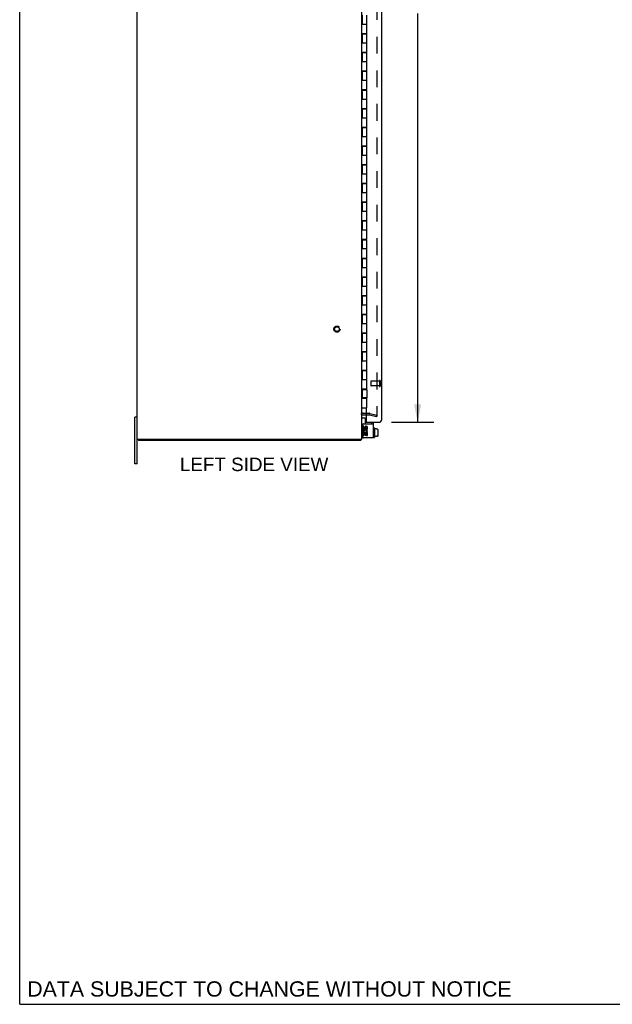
# Model space of a CAD drawing. Header units: inches. Extents: x 0 to 163, y 0 to 106.
# Tile 1 of 8: x 0 to 32, y 0 to 53. Entities that reach past the tile are written whole.
import ezdxf

# ---------------------------------------------------------------- set-up
doc = ezdxf.new("R2010")
doc.units = ezdxf.units.IN
doc.header["$LTSCALE"] = 8.976
doc.header["$MEASUREMENT"] = 0
doc.linetypes.add('HIDDEN', pattern=[0.2, 0.1, -0.1])
doc.layers.get('0').update_dxf_attribs({"linetype": 'CONTINUOUS'})
for name, color, linetype in [('DEFAULT_2', 8, 'HIDDEN'), ('DIMENSIONS', 7, 'CONTINUOUS'), ('DOOR_ASSEMBLY', 7, 'CONTINUOUS')]:
    doc.layers.add(name, color=color, linetype=linetype)
doc.styles.get("Standard").update_dxf_attribs({"font": 'arial.ttf'})
doc.dimstyles.new('DIMSTYLE_1', dxfattribs={"dimtxt": 0.72, "dimasz": 0.96, "dimexe": 0.09, "dimexo": 0.07, "dimgap": 0.0375, "dimtad": 0, "dimtih": 1, "dimtoh": 1, "dimzin": 4, "dimdsep": 46, "dimtxsty": 'Standard', "dimblk": '_FILLED', "dimblk1": '_FILLED', "dimblk2": '_FILLED', "dimcen": 0.09, "dimazin": 1, "dimtfac": 1, "dimtdec": 3, "dimtofl": 0, "dimtmove": 0, "dimatfit": 3, "dimldrblk": '_FILLED', "dimfxl": 0, "dimtolj": 1, "dimtzin": 4, "dimarcsym": 0})

# ---------------------------------------------------------------- blocks, each defined once
blk = doc.blocks.new('_FILLED')
at = {"color": 0, "linetype": 'ByBlock'}
blk.add_solid([(0, 0), (-1, 0.2), (-1, -0.2)], dxfattribs=at)
blk = doc.blocks.new('*D3')
at = {"layer": 'DIMENSIONS', "color": 2, "linetype": 'Continuous'}
for p, q in [((19.885, 77.175), (22.145, 77.175)), ((21.281, 77.175), (21.281, 55.493)), ((21.281, 31.112), (21.281, 52.973)), ((19.885, 31.112), (22.145, 31.112))]:
    blk.add_line(p, q, dxfattribs=at)
at = {"layer": 'DIMENSIONS', "color": 2, "linetype": 'Continuous', "xscale": 0.96, "yscale": 0.96, "zscale": 0.96}
for p, rotation in [((21.281, 77.175), 90), ((21.281, 31.112), 270)]:
    blk.add_blockref('_FILLED', p, dxfattribs=dict(at, rotation=rotation))
at = {"layer": 'DIMENSIONS', "color": 2, "linetype": 'Continuous', "insert": (21.281, 55.133), "char_height": 0.72, "width": 3.01383, "attachment_point": 2, "line_spacing_factor": 0.9}
blk.add_mtext('46.06\\PDOOR', dxfattribs=at)

msp = doc.modelspace()

# ---------------------------------------------------------------- linework, layer by layer
at = {"color": 7, "linetype": 'Continuous'}
for p, q in [((0, 0), (0, 105.6)), ((6.29, 31.394), (6.155, 31.394)), ((6.155, 28.894), (6.155, 31.394)), ((18.33, 31.351), (18.468, 31.351)), ((18.478, 31.341), (18.478, 31.026)), ((18.824, 31.026), (18.824, 31.112)), ((18.958, 30.808), (18.938, 30.808)), ((18.968, 30.798), (18.968, 30.311)), ((19.075, 30.756), (18.968, 30.756)), ((19.075, 30.756), (19.075, 30.741)), ((19.133, 30.741), (19.075, 30.741)), ((19.143, 30.729), (19.143, 30.374)), ((6.353, 30.219), (6.353, 30.144)), ((18.227, 30.219), (18.227, 30.144)), ((18.37, 30.289), (18.384, 30.289)), ((18.958, 30.301), (18.938, 30.301)), ((19.075, 30.346), (18.968, 30.346)), ((19.133, 30.363), (19.075, 30.363)), ((19.075, 30.346), (19.075, 30.363)), ((6.29, 28.894), (6.155, 28.894)), ((0, 0), (163.2, 0))]:
    msp.add_line(p, q, dxfattribs=at)
at = {"color": 3, "linetype": 'Continuous'}
for p, q in [((6.29, 28.894), (6.29, 79.394)), ((18.29, 30.219), (18.29, 78.069)), ((18.36, 31.519), (18.533, 31.519)), ((18.928, 30.289), (18.928, 31.112)), ((18.324, 30.966), (18.324, 30.349)), ((18.41, 30.912), (18.364, 30.912)), ((18.364, 30.912), (18.364, 30.812)), ((18.377, 30.572), (18.364, 30.572)), ((18.364, 30.572), (18.364, 30.402)), ((18.384, 31.026), (18.928, 31.026)), ((18.403, 30.572), (18.423, 30.586)), ((18.596, 30.572), (18.403, 30.572)), ((18.41, 30.812), (18.41, 30.912)), ((18.458, 30.858), (18.458, 30.807)), ((18.503, 30.812), (18.503, 30.843)), ((18.544, 30.599), (18.586, 30.58)), ((18.55, 30.843), (18.55, 30.742)), ((18.55, 30.742), (18.596, 30.742)), ((18.596, 30.742), (18.596, 30.843)), ((18.596, 30.402), (18.596, 30.572)), ((6.29, 30.219), (18.29, 30.219)), ((18.227, 30.144), (6.353, 30.144)), ((18.364, 30.402), (18.41, 30.402)), ((18.928, 30.289), (18.384, 30.289)), ((18.41, 30.526), (18.458, 30.526)), ((18.41, 30.402), (18.41, 30.526)), ((18.458, 30.526), (18.458, 30.425)), ((18.458, 30.425), (18.503, 30.425)), ((18.503, 30.526), (18.55, 30.526)), ((18.503, 30.425), (18.503, 30.526)), ((18.55, 30.526), (18.55, 30.402)), ((18.55, 30.402), (18.596, 30.402))]:
    msp.add_line(p, q, dxfattribs=at)
for points in [[(18.239, 30.165), (18.238, 30.16), (18.237, 30.158), (18.236, 30.156), (18.236, 30.154), (18.235, 30.152), (18.234, 30.151), (18.234, 30.149), (18.233, 30.148), (18.232, 30.147), (18.231, 30.146), (18.231, 30.145), (18.23, 30.145), (18.229, 30.144), (18.228, 30.144), (18.227, 30.144)], [(18.248, 30.187), (18.247, 30.186), (18.246, 30.184), (18.245, 30.182), (18.244, 30.18), (18.243, 30.178), (18.242, 30.175), (18.241, 30.173), (18.24, 30.17), (18.24, 30.168), (18.239, 30.165)]]:
    msp.add_lwpolyline(points, dxfattribs=at)
for centre, radius, start, end in [((18.36, 31.449), 0.07, 90, 180), ((18.384, 30.966), 0.06, 90, 180), ((18.434, 30.812), 0.0696, 180, 360), ((18.478, 30.626), 0.114, 161.4199, 206.1963), ((18.48, 30.626), 0.116, 336.5966, 161.8791), ((18.48, 30.626), 0.116, 205.737, 207.8532), ((18.434, 30.812), 0.0232, 180, 261.2295), ((18.48, 30.626), 0.0696, 336.5966, 215.1122), ((18.433, 30.815), 0.0267, 263.4285, 341.7628), ((18.526, 30.843), 0.0696, 0, 167.4177), ((18.526, 30.843), 0.0232, 0, 180.0485), ((18.145, 30.289), 0.145, 315.3986, 331.1315), ((18.384, 30.349), 0.06, 180, 270)]:
    msp.add_arc(centre, radius, start, end, dxfattribs=at)
at = {"color": 7, "linetype": 'Continuous'}
for centre, radius, start, end in [((18.33, 31.311), 0.04, 90, 180), ((18.468, 31.341), 0.01, 0, 90), ((18.938, 30.798), 0.01, 90, 180), ((18.958, 30.798), 0.01, 360, 90), ((18.37, 30.369), 0.08, 180, 270), ((18.938, 30.311), 0.01, 180, 270), ((18.958, 30.311), 0.01, 270, 0)]:
    msp.add_arc(centre, radius, start, end, dxfattribs=at)
for centre, major_axis, ratio, start_param, end_param in [((19.133, 30.729), (0, 0.0111), 0.898834, -1.570796, 0), ((19.133, 30.374), (0, 0.0113), 0.88616, -3.141593, -1.570796)]:
    msp.add_ellipse(centre, major_axis=major_axis, ratio=ratio, start_param=start_param, end_param=end_param, dxfattribs=at)
at = {"layer": 'DEFAULT_2', "color": 8, "linetype": 'HIDDEN'}
for p, q in [((19.103, 76.853), (19.103, 31.435)), ((18.36, 31.594), (18.689, 31.594)), ((18.718, 31.59), (19.103, 31.487)), ((18.533, 31.519), (18.689, 31.519)), ((18.699, 31.517), (19.083, 31.414)), ((19.083, 31.414), (19.103, 31.487))]:
    msp.add_line(p, q, dxfattribs=at)
for points in [[(19.088, 31.42), (19.088, 31.42), (19.086, 31.42), (19.085, 31.42)], [(19.103, 31.435), (19.103, 31.433), (19.102, 31.432), (19.102, 31.43), (19.101, 31.428), (19.1, 31.427), (19.099, 31.425), (19.098, 31.424), (19.097, 31.423), (19.096, 31.422), (19.094, 31.421), (19.093, 31.421), (19.091, 31.42), (19.09, 31.42), (19.088, 31.42)]]:
    msp.add_lwpolyline(points, dxfattribs=at)
for radius in [0.164, 0.124]:
    msp.add_circle((16.965, 36.094), radius, dxfattribs=at)
for centre, radius, start, end in [((18.36, 31.449), 0.145, 90, 141.2451), ((18.689, 31.479), 0.115, 75, 90), ((18.689, 31.479), 0.04, 75, 90)]:
    msp.add_arc(centre, radius, start, end, dxfattribs=at)
at = {"layer": 'DOOR_ASSEMBLY', "color": 3, "linetype": 'Continuous'}
for p, q in [((19.358, 31.257), (19.358, 77.03)), ((18.533, 31.894), (18.533, 31.203)), ((18.533, 31.112), (19.213, 31.112))]:
    msp.add_line(p, q, dxfattribs=at)
at = {"layer": 'DOOR_ASSEMBLY', "color": 7, "linetype": 'Continuous'}
for p, q in [((18.32, 52.874), (18.32, 52.394)), ((18.57, 51.894), (18.57, 52.874)), ((18.29, 52.394), (18.57, 52.394)), ((18.29, 51.894), (18.57, 51.894)), ((18.32, 51.874), (18.57, 51.874)), ((18.32, 51.874), (18.32, 51.394)), ((18.35, 51.894), (18.35, 51.874)), ((18.383, 51.894), (18.383, 51.874)), ((18.508, 51.894), (18.508, 51.874)), ((18.536, 51.874), (18.536, 51.894)), ((18.57, 50.894), (18.57, 51.874)), ((18.29, 51.394), (18.57, 51.394)), ((18.29, 50.894), (18.57, 50.894)), ((18.32, 50.874), (18.57, 50.874)), ((18.32, 50.874), (18.32, 50.394)), ((18.35, 50.894), (18.35, 50.874)), ((18.383, 50.894), (18.383, 50.874)), ((18.508, 50.894), (18.508, 50.874)), ((18.536, 50.874), (18.536, 50.894)), ((18.57, 49.894), (18.57, 50.874)), ((18.29, 50.394), (18.57, 50.394)), ((18.29, 49.894), (18.57, 49.894)), ((18.32, 49.874), (18.57, 49.874)), ((18.32, 49.874), (18.32, 49.394)), ((18.35, 49.894), (18.35, 49.874)), ((18.383, 49.894), (18.383, 49.874)), ((18.508, 49.894), (18.508, 49.874)), ((18.536, 49.874), (18.536, 49.894)), ((18.57, 48.894), (18.57, 49.874)), ((18.29, 49.394), (18.57, 49.394)), ((18.29, 48.894), (18.57, 48.894)), ((18.32, 48.874), (18.57, 48.874)), ((18.32, 48.874), (18.32, 48.394)), ((18.35, 48.894), (18.35, 48.874)), ((18.383, 48.894), (18.383, 48.874)), ((18.508, 48.894), (18.508, 48.874)), ((18.536, 48.874), (18.536, 48.894)), ((18.57, 47.894), (18.57, 48.874)), ((18.29, 48.394), (18.57, 48.394)), ((18.29, 47.894), (18.57, 47.894)), ((18.29, 47.394), (18.57, 47.394)), ((18.32, 47.874), (18.57, 47.874)), ((18.32, 47.874), (18.32, 47.394)), ((18.35, 47.894), (18.35, 47.874)), ((18.383, 47.894), (18.383, 47.874)), ((18.508, 47.894), (18.508, 47.874)), ((18.536, 47.874), (18.536, 47.894)), ((18.57, 46.894), (18.57, 47.874)), ((18.29, 46.894), (18.57, 46.894)), ((18.32, 46.874), (18.57, 46.874)), ((18.32, 46.874), (18.32, 46.394)), ((18.35, 46.894), (18.35, 46.874)), ((18.354, 46.894), (18.354, 46.874)), ((18.383, 46.894), (18.383, 46.874)), ((18.508, 46.894), (18.508, 46.874)), ((18.536, 46.874), (18.536, 46.894)), ((18.57, 45.894), (18.57, 46.874)), ((18.29, 46.394), (18.57, 46.394)), ((18.29, 45.894), (18.57, 45.894)), ((18.32, 45.874), (18.57, 45.874)), ((18.32, 45.874), (18.32, 45.394)), ((18.35, 45.894), (18.35, 45.874)), ((18.383, 45.894), (18.383, 45.874)), ((18.508, 45.894), (18.508, 45.874)), ((18.536, 45.874), (18.536, 45.894)), ((18.57, 44.894), (18.57, 45.874)), ((18.29, 45.394), (18.57, 45.394)), ((18.29, 44.894), (18.57, 44.894)), ((18.32, 44.874), (18.57, 44.874)), ((18.32, 44.874), (18.32, 44.394)), ((18.35, 44.894), (18.35, 44.874)), ((18.383, 44.894), (18.383, 44.874)), ((18.508, 44.894), (18.508, 44.874)), ((18.536, 44.874), (18.536, 44.894)), ((18.57, 43.894), (18.57, 44.874)), ((18.29, 44.394), (18.57, 44.394)), ((18.29, 43.894), (18.57, 43.894)), ((18.32, 43.874), (18.57, 43.874)), ((18.32, 43.874), (18.32, 43.394)), ((18.35, 43.894), (18.35, 43.874)), ((18.383, 43.894), (18.383, 43.874)), ((18.508, 43.894), (18.508, 43.874)), ((18.536, 43.874), (18.536, 43.894)), ((18.57, 42.894), (18.57, 43.874)), ((18.29, 43.394), (18.57, 43.394)), ((18.29, 42.894), (18.57, 42.894)), ((18.32, 42.874), (18.57, 42.874)), ((18.32, 42.874), (18.32, 42.394)), ((18.35, 42.894), (18.35, 42.874)), ((18.383, 42.894), (18.383, 42.874)), ((18.508, 42.894), (18.508, 42.874)), ((18.536, 42.874), (18.536, 42.894)), ((18.57, 41.894), (18.57, 42.874)), ((18.29, 42.394), (18.57, 42.394)), ((18.29, 41.894), (18.57, 41.894)), ((18.32, 41.874), (18.57, 41.874)), ((18.32, 41.874), (18.32, 41.394)), ((18.35, 41.894), (18.35, 41.874)), ((18.383, 41.894), (18.383, 41.874)), ((18.508, 41.894), (18.508, 41.874)), ((18.536, 41.874), (18.536, 41.894)), ((18.57, 40.894), (18.57, 41.874)), ((18.29, 41.394), (18.57, 41.394)), ((18.29, 40.894), (18.57, 40.894)), ((18.32, 40.874), (18.57, 40.874)), ((18.32, 40.874), (18.32, 40.394)), ((18.35, 40.894), (18.35, 40.874)), ((18.383, 40.894), (18.383, 40.874)), ((18.508, 40.894), (18.508, 40.874)), ((18.536, 40.874), (18.536, 40.894)), ((18.57, 39.894), (18.57, 40.874)), ((18.29, 40.394), (18.57, 40.394)), ((18.29, 39.894), (18.57, 39.894)), ((18.32, 39.874), (18.57, 39.874)), ((18.32, 39.874), (18.32, 39.394)), ((18.35, 39.894), (18.35, 39.874)), ((18.383, 39.894), (18.383, 39.874)), ((18.508, 39.894), (18.508, 39.874)), ((18.536, 39.874), (18.536, 39.894)), ((18.57, 38.894), (18.57, 39.874)), ((18.29, 39.394), (18.57, 39.394)), ((18.29, 38.894), (18.57, 38.894)), ((18.32, 38.874), (18.57, 38.874)), ((18.32, 38.874), (18.32, 38.394)), ((18.35, 38.894), (18.35, 38.874)), ((18.383, 38.894), (18.383, 38.874)), ((18.508, 38.894), (18.508, 38.874)), ((18.536, 38.874), (18.536, 38.894)), ((18.57, 37.894), (18.57, 38.874)), ((18.29, 38.394), (18.57, 38.394)), ((18.29, 37.894), (18.57, 37.894)), ((18.29, 37.394), (18.57, 37.394)), ((18.32, 37.874), (18.57, 37.874)), ((18.32, 37.874), (18.32, 37.394)), ((18.35, 37.894), (18.35, 37.874)), ((18.383, 37.894), (18.383, 37.874)), ((18.508, 37.894), (18.508, 37.874)), ((18.536, 37.874), (18.536, 37.894)), ((18.57, 36.894), (18.57, 37.874)), ((18.29, 36.894), (18.57, 36.894)), ((18.32, 36.874), (18.57, 36.874)), ((18.32, 36.874), (18.32, 36.394)), ((18.35, 36.894), (18.35, 36.874)), ((18.383, 36.894), (18.383, 36.874)), ((18.508, 36.894), (18.508, 36.874)), ((18.536, 36.874), (18.536, 36.894)), ((18.57, 35.894), (18.57, 36.874)), ((18.29, 36.394), (18.57, 36.394)), ((18.29, 35.894), (18.57, 35.894)), ((18.32, 35.874), (18.57, 35.874)), ((18.32, 35.874), (18.32, 35.394)), ((18.35, 35.894), (18.35, 35.874)), ((18.383, 35.894), (18.383, 35.874)), ((18.508, 35.894), (18.508, 35.874)), ((18.536, 35.874), (18.536, 35.894)), ((18.57, 34.894), (18.57, 35.874)), ((18.29, 35.394), (18.57, 35.394)), ((18.29, 34.894), (18.57, 34.894)), ((18.32, 34.874), (18.57, 34.874)), ((18.32, 34.874), (18.32, 34.394)), ((18.35, 34.894), (18.35, 34.874)), ((18.383, 34.894), (18.383, 34.874)), ((18.508, 34.894), (18.508, 34.874)), ((18.536, 34.874), (18.536, 34.894)), ((18.57, 33.894), (18.57, 34.874)), ((18.29, 34.394), (18.57, 34.394)), ((18.29, 33.894), (18.57, 33.894)), ((18.32, 33.874), (18.57, 33.874)), ((18.32, 33.874), (18.32, 33.394)), ((18.35, 33.894), (18.35, 33.874)), ((18.383, 33.894), (18.383, 33.874)), ((18.508, 33.894), (18.508, 33.874)), ((18.536, 33.874), (18.536, 33.894)), ((18.57, 32.894), (18.57, 33.874)), ((18.29, 33.394), (18.57, 33.394)), ((18.29, 32.894), (18.57, 32.894)), ((18.32, 32.874), (18.57, 32.874)), ((18.32, 32.874), (18.32, 32.414)), ((18.35, 32.894), (18.35, 32.874)), ((18.383, 32.894), (18.383, 32.874)), ((18.508, 32.894), (18.508, 32.874)), ((18.536, 32.874), (18.536, 32.894)), ((18.57, 32.874), (18.57, 32.414)), ((18.29, 32.394), (18.57, 32.394)), ((18.57, 32.414), (18.32, 32.414)), ((18.35, 32.414), (18.35, 32.394)), ((18.354, 32.394), (18.354, 32.414)), ((18.383, 32.414), (18.383, 32.394)), ((18.508, 32.414), (18.508, 32.394)), ((18.536, 32.394), (18.536, 32.414)), ((18.57, 31.894), (18.57, 32.394)), ((18.29, 31.894), (18.57, 31.894)), ((18.533, 31.187), (18.549, 31.187)), ((18.533, 31.187), (18.533, 31.112))]:
    msp.add_line(p, q, dxfattribs=at)
at = {"layer": 'DOOR_ASSEMBLY', "color": 8, "linetype": 'HIDDEN'}
for p, q in [((18.783, 33.301), (18.783, 33.073)), ((19.24, 33.311), (18.793, 33.311)), ((19.24, 33.329), (19.24, 33.045)), ((19.283, 33.329), (19.283, 33.045)), ((19.24, 33.063), (18.793, 33.063))]:
    msp.add_line(p, q, dxfattribs=at)
for centre, radius, start, end in [((18.793, 33.301), 0.01, 90, 180), ((19.262, 33.329), 0.0215, 0, 180), ((18.793, 33.073), 0.01, 180, 270), ((19.262, 33.045), 0.0215, 180, 360)]:
    msp.add_arc(centre, radius, start, end, dxfattribs=at)
at = {"layer": 'DOOR_ASSEMBLY', "color": 3, "linetype": 'Continuous'}
for centre, radius, start, end in [((18.549, 31.203), 0.0156, 180, 270), ((19.213, 31.257), 0.145, 270, 360)]:
    msp.add_arc(centre, radius, start, end, dxfattribs=at)

# ---------------------------------------------------------------- texts
at = {"layer": 'DIMENSIONS', "color": 2, "linetype": 'Continuous', "line_spacing_factor": 0.9}
for s, insert, char_height, width, attachment_point in [('LEFT SIDE VIEW', (12.537, 29.222), 0.72, 7.91732, 2), ('DATA SUBJECT TO CHANGE WITHOUT NOTICE', (0.404, 1.228), 0.816, 25.85112, 1)]:
    msp.add_mtext(s, dxfattribs=dict(at, insert=insert, char_height=char_height, width=width, attachment_point=attachment_point))

# ---------------------------------------------------------------- dimensions: what is measured, and where the dimension line sits
at = {"layer": 'DIMENSIONS', "color": 2, "linetype": 'Continuous'}
dim = msp.add_linear_dim(base=(21.281, 31.112), p1=(19.815, 77.175), p2=(19.815, 31.112), angle=270, text='<>\\PDOOR', dimstyle='DIMSTYLE_1', dxfattribs=at)
dim.commit()
dim.dimension.update_dxf_attribs({"geometry": '*D3', "text_midpoint": (21.281, 54.233), "dimtype": 160})

doc.saveas('drawing.dxf')
